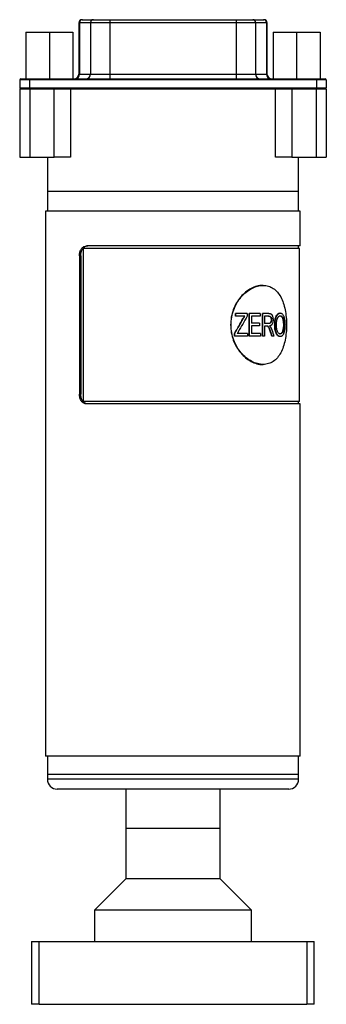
# Model space of a CAD drawing. Header units: inches. Extents: x 3.16 to 12.52, y 1.38 to 9.55.
# Tile 1 of 7: x 3.16 to 3.77, y 3.7 to 5.66. Entities that reach past the tile are written whole.
import ezdxf

# ---------------------------------------------------------------- set-up
doc = ezdxf.new("R2010")
doc.units = ezdxf.units.IN
doc.header["$MEASUREMENT"] = 0

msp = doc.modelspace()

# ---------------------------------------------------------------- linework, layer by layer
at = {"color": 7, "linetype": 'Continuous', "lineweight": 25}
for p, q in [((3.2768, 5.659), (3.2768, 5.5567)), ((3.2778, 5.659), (3.2768, 5.659)), ((3.2778, 5.659), (3.2778, 5.5567)), ((3.2996, 5.659), (3.2778, 5.659)), ((3.2827, 5.665), (3.2835, 5.665)), ((3.2835, 5.665), (3.3054, 5.665)), ((3.3381, 5.659), (3.2996, 5.659)), ((3.2996, 5.659), (3.2996, 5.5567)), ((3.3054, 5.665), (3.3381, 5.665)), ((3.3381, 5.665), (3.3381, 5.659)), ((3.3381, 5.665), (3.5899, 5.665)), ((3.3381, 5.659), (3.3381, 5.5567)), ((3.5899, 5.659), (3.3381, 5.659)), ((3.5899, 5.665), (3.5899, 5.659)), ((3.5899, 5.665), (3.6225, 5.665)), ((3.5899, 5.659), (3.5899, 5.5567)), ((3.6283, 5.659), (3.5899, 5.659)), ((3.6225, 5.665), (3.6444, 5.665)), ((3.6283, 5.659), (3.6283, 5.5567)), ((3.6502, 5.659), (3.6283, 5.659)), ((3.6444, 5.665), (3.6452, 5.665)), ((3.6502, 5.659), (3.6502, 5.5567)), ((3.6511, 5.659), (3.6502, 5.659)), ((3.6511, 5.5567), (3.6511, 5.659)), ((3.1711, 5.6403), (3.1711, 5.5468)), ((3.1711, 5.6403), (3.2179, 5.6403)), ((3.2179, 5.6403), (3.2179, 5.5468)), ((3.2179, 5.6403), (3.2646, 5.6403)), ((3.2646, 5.6403), (3.2646, 5.5468)), ((3.6631, 5.6403), (3.6631, 5.5468)), ((3.6631, 5.6403), (3.7099, 5.6403)), ((3.7099, 5.6403), (3.7099, 5.5468)), ((3.7099, 5.6403), (3.7566, 5.6403)), ((3.7566, 5.6403), (3.7566, 5.5468)), ((3.2768, 5.5567), (3.2778, 5.5567)), ((3.2778, 5.5567), (3.2996, 5.5567)), ((3.2996, 5.5567), (3.3381, 5.5567)), ((3.3381, 5.5567), (3.3381, 5.5468)), ((3.3381, 5.5567), (3.5899, 5.5567)), ((3.5899, 5.5567), (3.5899, 5.5468)), ((3.5899, 5.5567), (3.6283, 5.5567)), ((3.6283, 5.5567), (3.6502, 5.5567)), ((3.6502, 5.5567), (3.6511, 5.5567)), ((3.1785, 5.5449), (3.1588, 5.5449)), ((3.1588, 5.5449), (3.1588, 5.5291)), ((3.1608, 5.5468), (3.1785, 5.5468)), ((3.1785, 5.5468), (3.1785, 5.5449)), ((3.1785, 5.5468), (3.7494, 5.5468)), ((3.1785, 5.5449), (3.1785, 5.5291)), ((3.7494, 5.5449), (3.1785, 5.5449)), ((3.7494, 5.5468), (3.7494, 5.5449)), ((3.7494, 5.5468), (3.7671, 5.5468)), ((3.7494, 5.5449), (3.7494, 5.5291)), ((3.7691, 5.5449), (3.7494, 5.5449)), ((3.7691, 5.5449), (3.7691, 5.5291)), ((3.1588, 5.5291), (3.1785, 5.5291)), ((3.1589, 5.5272), (3.1589, 5.3913)), ((3.1589, 5.5272), (3.1789, 5.5272)), ((3.1785, 5.5291), (3.1785, 5.5272)), ((3.1785, 5.5291), (3.7494, 5.5291)), ((3.1789, 5.5272), (3.1789, 5.3913)), ((3.1789, 5.5272), (3.2275, 5.5272)), ((3.2275, 5.3913), (3.2275, 5.5272)), ((3.2275, 5.5272), (3.2596, 5.5272)), ((3.2596, 5.5272), (3.2596, 5.3913)), ((3.2596, 5.5272), (3.6681, 5.5272)), ((3.3379, 5.5273), (3.59, 5.5273)), ((3.3379, 5.5272), (3.3379, 5.5273)), ((3.59, 5.5272), (3.59, 5.5273)), ((3.6681, 5.3913), (3.6681, 5.5272)), ((3.6681, 5.5272), (3.7003, 5.5272)), ((3.7003, 5.5272), (3.7003, 5.3913)), ((3.7003, 5.5272), (3.7489, 5.5272)), ((3.7489, 5.5272), (3.7489, 5.3913)), ((3.7489, 5.5272), (3.7689, 5.5272)), ((3.7494, 5.5291), (3.7494, 5.5272)), ((3.7494, 5.5291), (3.7691, 5.5291)), ((3.7689, 5.5272), (3.7689, 5.3913)), ((3.1589, 5.3913), (3.1789, 5.3913)), ((3.1789, 5.3913), (3.2275, 5.3913)), ((3.2139, 5.3913), (3.2139, 5.3224)), ((3.2596, 5.3913), (3.2275, 5.3913)), ((3.7003, 5.3913), (3.6681, 5.3913)), ((3.7003, 5.3913), (3.7489, 5.3913)), ((3.7139, 5.3224), (3.7139, 5.3913)), ((3.7489, 5.3913), (3.7689, 5.3913)), ((3.2139, 5.3224), (3.2139, 5.2831)), ((3.7139, 5.3224), (3.2139, 5.3224)), ((3.7139, 5.2831), (3.7139, 5.3224)), ((3.2104, 5.2831), (3.2104, 4.1974)), ((3.7174, 5.2831), (3.2104, 5.2831)), ((3.7174, 5.2142), (3.7174, 5.2831)), ((3.285, 5.2092), (3.285, 4.9041)), ((3.7159, 5.2092), (3.285, 5.2092)), ((3.7174, 5.2142), (3.2919, 5.2142)), ((3.7139, 5.2092), (3.7139, 5.2142)), ((3.7159, 4.9041), (3.7159, 5.2092)), ((3.2778, 5.1945), (3.2778, 4.9189)), ((3.2803, 5.1945), (3.2778, 5.1945)), ((3.2803, 5.1945), (3.2803, 4.9189)), ((3.6435, 5.1354), (3.6421, 5.1354)), ((3.5886, 5.0743), (3.5886, 5.0796)), ((3.589, 5.0796), (3.5886, 5.0796)), ((3.589, 5.0743), (3.5886, 5.0743)), ((3.589, 5.0743), (3.589, 5.0796)), ((3.6116, 5.0796), (3.589, 5.0796)), ((3.607, 5.0743), (3.589, 5.0743)), ((3.6037, 5.0689), (3.6031, 5.0689)), ((3.6116, 5.0796), (3.6116, 5.0743)), ((3.6158, 5.0341), (3.6158, 5.0796)), ((3.6164, 5.0796), (3.6158, 5.0796)), ((3.6164, 5.0341), (3.6164, 5.0796)), ((3.6373, 5.0796), (3.6164, 5.0796)), ((3.6373, 5.0743), (3.6201, 5.0743)), ((3.6201, 5.0743), (3.6201, 5.0601)), ((3.6373, 5.0796), (3.6373, 5.0743)), ((3.6422, 5.0341), (3.6422, 5.0796)), ((3.6429, 5.0796), (3.6422, 5.0796)), ((3.6429, 5.0341), (3.6429, 5.0796)), ((3.6544, 5.0796), (3.6429, 5.0796)), ((3.6547, 5.0743), (3.6462, 5.0743)), ((3.6462, 5.0743), (3.6462, 5.0595)), ((3.6594, 5.0671), (3.6601, 5.0671)), ((3.6775, 5.0802), (3.6767, 5.0802)), ((3.6767, 5.0749), (3.6776, 5.0749)), ((3.6827, 5.0673), (3.6835, 5.0673)), ((3.6364, 5.0601), (3.6201, 5.0601)), ((3.6364, 5.0548), (3.6201, 5.0548)), ((3.6201, 5.0548), (3.6201, 5.0394)), ((3.6364, 5.0601), (3.6364, 5.0548)), ((3.6538, 5.0595), (3.6462, 5.0595)), ((3.6504, 5.0542), (3.6462, 5.0542)), ((3.6462, 5.0542), (3.6462, 5.0341)), ((3.6582, 5.0439), (3.6575, 5.0439)), ((3.6671, 5.0563), (3.6663, 5.0563)), ((3.6837, 5.057), (3.6845, 5.057)), ((3.5865, 5.0341), (3.5865, 5.0397)), ((3.587, 5.0397), (3.5865, 5.0397)), ((3.587, 5.0341), (3.5865, 5.0341)), ((3.587, 5.0341), (3.587, 5.0397)), ((3.612, 5.0341), (3.587, 5.0341)), ((3.612, 5.0394), (3.5917, 5.0394)), ((3.612, 5.0394), (3.612, 5.0341)), ((3.6164, 5.0341), (3.6158, 5.0341)), ((3.6378, 5.0341), (3.6164, 5.0341)), ((3.6378, 5.0394), (3.6201, 5.0394)), ((3.6378, 5.0394), (3.6378, 5.0341)), ((3.6429, 5.0341), (3.6422, 5.0341)), ((3.6462, 5.0341), (3.6429, 5.0341)), ((3.6616, 5.0341), (3.6608, 5.0341)), ((3.665, 5.0341), (3.6616, 5.0341)), ((3.6699, 5.0407), (3.6691, 5.0407)), ((3.6767, 5.0389), (3.6775, 5.0389)), ((3.6775, 5.0335), (3.6767, 5.0335)), ((3.6421, 4.9779), (3.6435, 4.9779)), ((3.2803, 4.9189), (3.2778, 4.9189)), ((3.7159, 4.9041), (3.285, 4.9041)), ((3.7174, 4.8992), (3.2919, 4.8992)), ((3.7139, 4.8992), (3.7139, 4.9041)), ((3.7174, 4.1974), (3.7174, 4.8992)), ((3.7174, 4.1974), (3.2104, 4.1974)), ((3.2139, 4.1974), (3.2139, 4.161)), ((3.7139, 4.161), (3.7139, 4.1974)), ((3.2139, 4.161), (3.2139, 4.1512)), ((3.7139, 4.161), (3.2139, 4.161)), ((3.7139, 4.1512), (3.7139, 4.161)), ((3.7139, 4.1512), (3.2139, 4.1512)), ((3.6942, 4.1315), (3.2336, 4.1315)), ((3.3701, 4.1315), (3.3701, 4.0528)), ((3.5576, 4.0528), (3.5576, 4.1315)), ((3.3701, 4.0528), (3.3701, 3.9528)), ((3.5576, 4.0528), (3.3701, 4.0528)), ((3.5576, 3.9528), (3.5576, 4.0528)), ((3.3701, 3.9528), (3.3076, 3.8903)), ((3.5576, 3.9528), (3.3701, 3.9528)), ((3.6201, 3.8903), (3.5576, 3.9528)), ((3.3076, 3.8903), (3.3076, 3.8278)), ((3.6201, 3.8903), (3.3076, 3.8903)), ((3.6201, 3.8278), (3.6201, 3.8903)), ((3.1826, 3.8278), (3.1826, 3.7028)), ((3.1826, 3.8278), (3.1976, 3.8278)), ((3.1976, 3.7028), (3.1976, 3.8278)), ((3.1976, 3.8278), (3.7301, 3.8278)), ((3.7301, 3.8278), (3.7451, 3.8278)), ((3.7301, 3.8278), (3.7301, 3.7028)), ((3.7451, 3.7028), (3.7451, 3.8278)), ((3.1976, 3.7028), (3.1826, 3.7028)), ((3.1976, 3.7028), (3.7301, 3.7028)), ((3.7451, 3.7028), (3.7301, 3.7028))]:
    msp.add_line(p, q, dxfattribs=at)
for centre, radius, start, end in [((3.2827, 5.659), 0.00591, 90, 180), ((3.2836, 5.6591), 0.00584, 90.6987, 180.6821), ((3.3055, 5.6591), 0.00584, 90.6987, 180.6821), ((3.6225, 5.6591), 0.00584, 359.3179, 89.3013), ((3.6443, 5.6591), 0.00584, 359.3179, 89.3013), ((3.6452, 5.659), 0.00591, 0, 90), ((3.267, 5.5567), 0.00984, 270, 0), ((3.268, 5.5566), 0.00973, 270.6987, 0.6821), ((3.2899, 5.5566), 0.00973, 270.6987, 0.6821), ((3.638, 5.5566), 0.00973, 179.3179, 269.3013), ((3.6599, 5.5566), 0.00973, 179.3179, 269.3013), ((3.6609, 5.5567), 0.00984, 180, 270), ((3.1608, 5.5449), 0.00197, 90, 180), ((3.7671, 5.5449), 0.00197, 0, 90), ((3.1608, 5.5291), 0.00197, 180, 270), ((3.7671, 5.5291), 0.00197, 270, 0), ((3.2336, 4.1512), 0.0197, 180, 270), ((3.6942, 4.1512), 0.0197, 270, 0)]:
    msp.add_arc(centre, radius, start, end, dxfattribs=at)
for points, knots in [([(3.2778, 5.1945), (3.2778, 5.1971), (3.2781, 5.1996), (3.2795, 5.2044), (3.2805, 5.2066), (3.2831, 5.2102), (3.2846, 5.2117), (3.2881, 5.2137), (3.2899, 5.2142), (3.2919, 5.2142)], [0, 0, 0, 0, 0.25, 0.25, 0.5, 0.5, 0.75, 0.75, 1, 1, 1, 1]), ([(3.2803, 5.1945), (3.2803, 5.1951), (3.2804, 5.1964), (3.2806, 5.1983), (3.2809, 5.2002), (3.2815, 5.2026), (3.2825, 5.2055), (3.2842, 5.2085), (3.2863, 5.211), (3.2887, 5.2128), (3.2914, 5.2139), (3.2933, 5.2141), (3.2942, 5.2142)], [0, 0, 0, 0, 0.062884, 0.125117, 0.187306, 0.250061, 0.374921, 0.499738, 0.624603, 0.749417, 0.874253, 1, 1, 1, 1]), ([(3.6421, 5.1354), (3.6421, 5.1354), (3.6386, 5.1359), (3.6308, 5.1342), (3.6195, 5.13), (3.6084, 5.1226), (3.5984, 5.1127), (3.59, 5.1007), (3.5836, 5.087), (3.5796, 5.0721), (3.5782, 5.0567), (3.5796, 5.0412), (3.5836, 5.0264), (3.59, 5.0127), (3.5984, 5.0006), (3.6084, 4.9908), (3.6195, 4.9834), (3.6308, 4.9792), (3.6386, 4.9774), (3.6421, 4.9779), (3.6421, 4.9779)], [0, 0, 0, 0, 0.000019, 0.062521, 0.125022, 0.187521, 0.250018, 0.312515, 0.375011, 0.437488, 0.500001, 0.562495, 0.624991, 0.687487, 0.749984, 0.812482, 0.87498, 0.937481, 0.999983, 1, 1, 1, 1]), ([(3.69, 5.0567), (3.69, 5.0618), (3.6895, 5.0721), (3.6874, 5.087), (3.6838, 5.1007), (3.6787, 5.1127), (3.672, 5.1226), (3.6638, 5.1299), (3.6542, 5.1344), (3.6436, 5.1359), (3.6322, 5.1344), (3.6207, 5.1299), (3.6096, 5.1226), (3.5995, 5.1127), (3.591, 5.1007), (3.5845, 5.087), (3.5805, 5.0721), (3.5791, 5.0567), (3.5805, 5.0412), (3.5845, 5.0264), (3.591, 5.0127), (3.5995, 5.0006), (3.6096, 4.9908), (3.6207, 4.9835), (3.6322, 4.979), (3.6436, 4.9774), (3.6542, 4.979), (3.6638, 4.9835), (3.672, 4.9908), (3.6787, 5.0006), (3.6838, 5.0127), (3.6874, 5.0264), (3.6895, 5.0412), (3.69, 5.0515), (3.69, 5.0567)], [0, 0, 0, 0, 0.031123, 0.062281, 0.093458, 0.124685, 0.155959, 0.187278, 0.218631, 0.250001, 0.281373, 0.312726, 0.344044, 0.375318, 0.406544, 0.437726, 0.468874, 0.500004, 0.531133, 0.562281, 0.593463, 0.624689, 0.655963, 0.687281, 0.718634, 0.750006, 0.781377, 0.812729, 0.844047, 0.875322, 0.906549, 0.937726, 0.968887, 1, 1, 1, 1]), ([(3.6031, 5.0689), (3.6037, 5.0698), (3.6047, 5.0717), (3.6059, 5.0734), (3.6064, 5.0743)], [0, 0, 0, 0, 0.50238, 1, 1, 1, 1]), ([(3.6037, 5.0689), (3.6042, 5.0699), (3.6048, 5.0708), (3.6056, 5.0721), (3.6058, 5.0725), (3.6063, 5.0734), (3.6066, 5.0738), (3.607, 5.0743)], [0, 0, 0, 0, 0.5, 0.5, 0.75, 0.75, 1, 1, 1, 1]), ([(3.6594, 5.0671), (3.6594, 5.0667), (3.6593, 5.066), (3.6592, 5.0647), (3.6588, 5.0629), (3.6575, 5.0607), (3.6558, 5.0598), (3.6543, 5.0596), (3.6535, 5.0596), (3.6531, 5.0595)], [0, 0, 0, 0, 0.078693, 0.143671, 0.285417, 0.499998, 0.748934, 0.874441, 1, 1, 1, 1]), ([(3.6601, 5.0671), (3.6601, 5.0667), (3.6601, 5.0664), (3.6601, 5.066), (3.6601, 5.0658), (3.6601, 5.0657), (3.6601, 5.0656), (3.66, 5.0655), (3.66, 5.0654), (3.6599, 5.0648), (3.6598, 5.0642), (3.6595, 5.0632), (3.6593, 5.0627), (3.6588, 5.0618), (3.6586, 5.0614), (3.6582, 5.0609), (3.6581, 5.0609), (3.658, 5.0607), (3.6579, 5.0607), (3.6577, 5.0605), (3.6575, 5.0604), (3.657, 5.0601), (3.6566, 5.0599), (3.6561, 5.0598), (3.6561, 5.0598), (3.656, 5.0597), (3.6559, 5.0597), (3.6558, 5.0597), (3.6557, 5.0597), (3.6554, 5.0596), (3.6552, 5.0596), (3.655, 5.0596), (3.655, 5.0596), (3.6549, 5.0596), (3.6549, 5.0596), (3.6549, 5.0596), (3.6548, 5.0596), (3.6547, 5.0596), (3.6546, 5.0596), (3.6543, 5.0596), (3.6541, 5.0595), (3.6538, 5.0595)], [0, 0, 0, 0, 0.0625, 0.0625, 0.09375, 0.09375, 0.109375, 0.109375, 0.125, 0.125, 0.25, 0.25, 0.375, 0.375, 0.5, 0.5, 0.53125, 0.53125, 0.5625, 0.5625, 0.625, 0.625, 0.75, 0.75, 0.765625, 0.765625, 0.78125, 0.78125, 0.8125, 0.8125, 0.875, 0.875, 0.882812, 0.882812, 0.890625, 0.890625, 0.90625, 0.90625, 0.9375, 0.9375, 1, 1, 1, 1]), ([(3.6539, 5.0743), (3.6543, 5.0743), (3.655, 5.0743), (3.656, 5.074), (3.657, 5.0735), (3.6581, 5.0724), (3.659, 5.0707), (3.6593, 5.0686), (3.6594, 5.0676), (3.6594, 5.0671)], [0, 0, 0, 0, 0.125393, 0.250765, 0.379187, 0.501229, 0.749453, 0.874662, 1, 1, 1, 1]), ([(3.6544, 5.0796), (3.6552, 5.0796), (3.6558, 5.0796), (3.6567, 5.0795), (3.6569, 5.0794), (3.6573, 5.0793), (3.6574, 5.0793), (3.6576, 5.0793), (3.6577, 5.0792), (3.6578, 5.0792), (3.6578, 5.0792), (3.6578, 5.0792), (3.6579, 5.0792), (3.6582, 5.0791), (3.6585, 5.0789), (3.6589, 5.0787), (3.6591, 5.0787), (3.6592, 5.0785), (3.6593, 5.0785), (3.6594, 5.0784), (3.6595, 5.0784), (3.6598, 5.0781), (3.66, 5.0779), (3.6603, 5.0775), (3.6605, 5.0774), (3.6607, 5.0771), (3.6608, 5.0769), (3.6611, 5.0765), (3.6612, 5.0762), (3.6615, 5.0756), (3.6616, 5.0755), (3.6617, 5.0751), (3.6618, 5.0749), (3.6622, 5.0739), (3.6624, 5.0731), (3.6627, 5.0719), (3.6628, 5.0715), (3.6629, 5.0708), (3.6629, 5.0706), (3.6629, 5.0703), (3.663, 5.0702), (3.663, 5.07), (3.663, 5.0699), (3.663, 5.0698), (3.663, 5.0698), (3.6631, 5.0691), (3.6631, 5.0682), (3.6631, 5.0671)], [0, 0, 0, 0, 0.125, 0.125, 0.1875, 0.1875, 0.21875, 0.21875, 0.234375, 0.234375, 0.242188, 0.242188, 0.25, 0.25, 0.3125, 0.3125, 0.34375, 0.34375, 0.359375, 0.359375, 0.375, 0.375, 0.4375, 0.4375, 0.46875, 0.46875, 0.5, 0.5, 0.5625, 0.5625, 0.59375, 0.59375, 0.625, 0.625, 0.75, 0.75, 0.8125, 0.8125, 0.84375, 0.84375, 0.859375, 0.859375, 0.867188, 0.867188, 0.875, 0.875, 1, 1, 1, 1]), ([(3.6547, 5.0743), (3.6551, 5.0743), (3.6555, 5.0743), (3.6557, 5.0742), (3.6558, 5.0742), (3.6559, 5.0742), (3.6559, 5.0742), (3.656, 5.0742), (3.6561, 5.0742), (3.6564, 5.0741), (3.6565, 5.074), (3.6571, 5.0738), (3.6574, 5.0737), (3.658, 5.0732), (3.6583, 5.073), (3.6587, 5.0725), (3.6588, 5.0723), (3.6591, 5.0719), (3.6592, 5.0717), (3.6595, 5.0711), (3.6596, 5.0706), (3.6598, 5.0699), (3.6599, 5.0697), (3.66, 5.0692), (3.66, 5.0689), (3.6601, 5.0686), (3.6601, 5.0685), (3.6601, 5.0684), (3.6601, 5.0684), (3.6601, 5.0682), (3.6601, 5.0681), (3.6601, 5.0677), (3.6601, 5.0674), (3.6601, 5.0671)], [0, 0, 0, 0, 0.125, 0.125, 0.140625, 0.140625, 0.15625, 0.15625, 0.1875, 0.1875, 0.25, 0.25, 0.375, 0.375, 0.5, 0.5, 0.5625, 0.5625, 0.625, 0.625, 0.75, 0.75, 0.8125, 0.8125, 0.875, 0.875, 0.890625, 0.890625, 0.90625, 0.90625, 0.9375, 0.9375, 1, 1, 1, 1]), ([(3.6631, 5.0671), (3.6631, 5.0666), (3.6631, 5.0662), (3.6631, 5.0656), (3.6631, 5.0654), (3.6631, 5.0652), (3.6631, 5.0651), (3.663, 5.065), (3.663, 5.065), (3.663, 5.0649), (3.663, 5.0649), (3.663, 5.0644), (3.663, 5.0641), (3.6629, 5.0635), (3.6629, 5.0633), (3.6628, 5.063), (3.6628, 5.0628), (3.6626, 5.0618), (3.6624, 5.0611), (3.662, 5.0598), (3.6617, 5.0592), (3.6611, 5.0581), (3.6608, 5.0575), (3.6602, 5.0569), (3.66, 5.0566), (3.6597, 5.0563), (3.6596, 5.0562), (3.6593, 5.056), (3.6592, 5.0559), (3.6589, 5.0557), (3.6587, 5.0555), (3.6582, 5.0553), (3.658, 5.0551), (3.6576, 5.055), (3.6575, 5.0549), (3.6573, 5.0548), (3.6573, 5.0548), (3.6571, 5.0548), (3.6571, 5.0548), (3.6569, 5.0547), (3.6566, 5.0546), (3.6563, 5.0545)], [0, 0, 0, 0, 0.0625, 0.0625, 0.09375, 0.09375, 0.109375, 0.109375, 0.117188, 0.117188, 0.125, 0.125, 0.1875, 0.1875, 0.21875, 0.21875, 0.25, 0.25, 0.375, 0.375, 0.5, 0.5, 0.625, 0.625, 0.6875, 0.6875, 0.71875, 0.71875, 0.75, 0.75, 0.8125, 0.8125, 0.875, 0.875, 0.90625, 0.90625, 0.921875, 0.921875, 0.9375, 0.9375, 1, 1, 1, 1]), ([(3.6663, 5.0563), (3.6664, 5.0577), (3.6664, 5.0605), (3.6668, 5.0647), (3.6675, 5.0688), (3.6687, 5.0727), (3.6705, 5.0762), (3.6726, 5.0787), (3.6744, 5.0798), (3.6757, 5.0802), (3.6764, 5.0802), (3.6767, 5.0802)], [0, 0, 0, 0, 0.125174, 0.250305, 0.380411, 0.500375, 0.643288, 0.785671, 0.892798, 0.946292, 1, 1, 1, 1]), ([(3.6671, 5.0563), (3.6671, 5.0572), (3.6671, 5.058), (3.6672, 5.059), (3.6672, 5.0594), (3.6672, 5.0598), (3.6672, 5.0599), (3.6672, 5.0602), (3.6672, 5.0602), (3.6672, 5.0603), (3.6672, 5.0604), (3.6672, 5.0604), (3.6672, 5.0604), (3.6673, 5.0612), (3.6673, 5.0619), (3.6674, 5.0629), (3.6675, 5.0633), (3.6675, 5.0638), (3.6675, 5.064), (3.6676, 5.0643), (3.6676, 5.0644), (3.6678, 5.0661), (3.6681, 5.0675), (3.6685, 5.0695), (3.6687, 5.0701), (3.669, 5.071), (3.6691, 5.0713), (3.6692, 5.0717), (3.6693, 5.0718), (3.6694, 5.0721), (3.6694, 5.0722), (3.67, 5.0736), (3.6705, 5.0747), (3.6714, 5.0761), (3.6717, 5.0766), (3.6724, 5.0774), (3.6727, 5.0778), (3.6737, 5.0788), (3.6744, 5.0794), (3.6756, 5.0799), (3.676, 5.08), (3.6764, 5.0801), (3.6765, 5.0801), (3.6766, 5.0801), (3.6766, 5.0801), (3.6767, 5.0802), (3.6768, 5.0802), (3.6771, 5.0802), (3.6773, 5.0802), (3.6775, 5.0802)], [0, 0, 0, 0, 0.0625, 0.0625, 0.09375, 0.09375, 0.109375, 0.109375, 0.117188, 0.117188, 0.121094, 0.121094, 0.125, 0.125, 0.1875, 0.1875, 0.21875, 0.21875, 0.234375, 0.234375, 0.25, 0.25, 0.375, 0.375, 0.4375, 0.4375, 0.46875, 0.46875, 0.484375, 0.484375, 0.5, 0.5, 0.625, 0.625, 0.6875, 0.6875, 0.75, 0.75, 0.875, 0.875, 0.9375, 0.9375, 0.945312, 0.945312, 0.953125, 0.953125, 0.96875, 0.96875, 1, 1, 1, 1]), ([(3.67, 5.0562), (3.67, 5.0576), (3.67, 5.0587), (3.67, 5.0595), (3.67, 5.0595), (3.67, 5.0596), (3.67, 5.0596), (3.67, 5.0597), (3.67, 5.0598), (3.6701, 5.06), (3.6701, 5.0602), (3.6701, 5.0606), (3.6701, 5.0609), (3.6702, 5.0617), (3.6702, 5.0622), (3.6703, 5.0627), (3.6703, 5.0628), (3.6703, 5.0629), (3.6703, 5.063), (3.6703, 5.0632), (3.6703, 5.0634), (3.6704, 5.0638), (3.6704, 5.0641), (3.6706, 5.0649), (3.6707, 5.0654), (3.671, 5.0669), (3.6712, 5.0679), (3.6717, 5.0692), (3.6718, 5.0696), (3.6722, 5.0705), (3.6724, 5.0709), (3.6731, 5.0721), (3.6736, 5.0728), (3.6742, 5.0734), (3.6744, 5.0736), (3.6746, 5.0738), (3.6748, 5.0739), (3.6752, 5.0742), (3.6755, 5.0744), (3.6761, 5.0747), (3.6764, 5.0747), (3.6767, 5.0748), (3.6767, 5.0748), (3.6768, 5.0748), (3.6768, 5.0748), (3.6769, 5.0748), (3.677, 5.0749), (3.6772, 5.0749), (3.6774, 5.0749), (3.6776, 5.0749)], [0, 0, 0, 0, 0.125, 0.125, 0.128906, 0.128906, 0.132812, 0.132812, 0.140625, 0.140625, 0.15625, 0.15625, 0.1875, 0.1875, 0.25, 0.25, 0.257812, 0.257812, 0.265625, 0.265625, 0.28125, 0.28125, 0.3125, 0.3125, 0.375, 0.375, 0.5, 0.5, 0.5625, 0.5625, 0.625, 0.625, 0.75, 0.75, 0.78125, 0.78125, 0.8125, 0.8125, 0.875, 0.875, 0.9375, 0.9375, 0.945312, 0.945312, 0.953125, 0.953125, 0.96875, 0.96875, 1, 1, 1, 1]), ([(3.6767, 5.0749), (3.6771, 5.0749), (3.6777, 5.0748), (3.679, 5.0743), (3.6804, 5.0729), (3.6816, 5.0708), (3.6823, 5.0689), (3.6825, 5.0678), (3.6827, 5.0673)], [0, 0, 0, 0, 0.125218, 0.250334, 0.499961, 0.749627, 0.874772, 1, 1, 1, 1]), ([(3.6775, 5.0802), (3.6778, 5.0802), (3.678, 5.0802), (3.6783, 5.0802), (3.6784, 5.0802), (3.6785, 5.0801), (3.6785, 5.0801), (3.6786, 5.0801), (3.6786, 5.0801), (3.6786, 5.0801), (3.6786, 5.0801), (3.6789, 5.0801), (3.6791, 5.08), (3.6793, 5.0799), (3.6794, 5.0799), (3.6796, 5.0798), (3.6797, 5.0798), (3.6805, 5.0794), (3.6811, 5.0789), (3.6824, 5.0775), (3.683, 5.0767), (3.6837, 5.0753), (3.684, 5.0748), (3.6843, 5.074), (3.6844, 5.0737), (3.6846, 5.0733), (3.6846, 5.0732), (3.6847, 5.0729), (3.6848, 5.0727), (3.6852, 5.0715), (3.6855, 5.0703), (3.6859, 5.0684), (3.686, 5.0677), (3.6862, 5.0667), (3.6862, 5.0664), (3.6863, 5.0659), (3.6863, 5.0657), (3.6864, 5.0654), (3.6864, 5.0652), (3.6865, 5.0644), (3.6866, 5.0637), (3.6866, 5.0627), (3.6867, 5.0624), (3.6867, 5.0619), (3.6867, 5.0617), (3.6867, 5.0613), (3.6867, 5.0611), (3.6868, 5.0606), (3.6868, 5.0603), (3.6868, 5.0598), (3.6868, 5.0596), (3.6868, 5.0593), (3.6868, 5.0592), (3.6868, 5.0591), (3.6868, 5.0591), (3.6868, 5.059), (3.6868, 5.0589), (3.6868, 5.0584), (3.6868, 5.0577), (3.6869, 5.0568)], [0, 0, 0, 0, 0.03125, 0.03125, 0.046875, 0.046875, 0.054688, 0.054688, 0.058594, 0.058594, 0.0625, 0.0625, 0.09375, 0.09375, 0.109375, 0.109375, 0.125, 0.125, 0.25, 0.25, 0.375, 0.375, 0.4375, 0.4375, 0.46875, 0.46875, 0.484375, 0.484375, 0.5, 0.5, 0.625, 0.625, 0.6875, 0.6875, 0.71875, 0.71875, 0.734375, 0.734375, 0.75, 0.75, 0.8125, 0.8125, 0.84375, 0.84375, 0.859375, 0.859375, 0.875, 0.875, 0.90625, 0.90625, 0.921875, 0.921875, 0.929688, 0.929688, 0.933594, 0.933594, 0.9375, 0.9375, 1, 1, 1, 1]), ([(3.6776, 5.0749), (3.678, 5.0749), (3.6783, 5.0748), (3.6786, 5.0748), (3.6786, 5.0748), (3.6786, 5.0747), (3.6786, 5.0747), (3.6787, 5.0747), (3.6787, 5.0747), (3.6789, 5.0747), (3.6789, 5.0746), (3.6792, 5.0745), (3.6793, 5.0745), (3.6796, 5.0743), (3.6798, 5.0742), (3.6801, 5.074), (3.6802, 5.0738), (3.6806, 5.0734), (3.6809, 5.0731), (3.6813, 5.0726), (3.6814, 5.0724), (3.6817, 5.072), (3.6818, 5.0718), (3.6822, 5.0712), (3.6824, 5.0708), (3.6827, 5.0701), (3.6828, 5.0698), (3.6829, 5.0693), (3.683, 5.0691), (3.6831, 5.0688), (3.6831, 5.0688), (3.6831, 5.0687), (3.6832, 5.0686), (3.6832, 5.0685), (3.6832, 5.0683), (3.6833, 5.0679), (3.6834, 5.0676), (3.6835, 5.0673)], [0, 0, 0, 0, 0.125, 0.125, 0.132812, 0.132812, 0.140625, 0.140625, 0.15625, 0.15625, 0.1875, 0.1875, 0.25, 0.25, 0.3125, 0.3125, 0.375, 0.375, 0.5, 0.5, 0.5625, 0.5625, 0.625, 0.625, 0.75, 0.75, 0.8125, 0.8125, 0.875, 0.875, 0.890625, 0.890625, 0.90625, 0.90625, 0.9375, 0.9375, 1, 1, 1, 1]), ([(3.6827, 5.0673), (3.6828, 5.0664), (3.6832, 5.0648), (3.6835, 5.0622), (3.6836, 5.0596), (3.6837, 5.0579), (3.6837, 5.057)], [0, 0, 0, 0, 0.249964, 0.499969, 0.749982, 1, 1, 1, 1]), ([(3.6835, 5.0673), (3.6837, 5.0662), (3.6839, 5.0654), (3.684, 5.0647), (3.684, 5.0647), (3.684, 5.0646), (3.684, 5.0645), (3.684, 5.0643), (3.6841, 5.0642), (3.6841, 5.0639), (3.6841, 5.0637), (3.6842, 5.063), (3.6842, 5.0626), (3.6844, 5.0614), (3.6844, 5.0605), (3.6845, 5.0595), (3.6845, 5.0595), (3.6845, 5.0594), (3.6845, 5.0594), (3.6845, 5.0592), (3.6845, 5.0592), (3.6845, 5.0589), (3.6845, 5.0587), (3.6845, 5.058), (3.6845, 5.0575), (3.6845, 5.057)], [0, 0, 0, 0, 0.25, 0.25, 0.265625, 0.265625, 0.28125, 0.28125, 0.3125, 0.3125, 0.375, 0.375, 0.5, 0.5, 0.75, 0.75, 0.765625, 0.765625, 0.78125, 0.78125, 0.8125, 0.8125, 0.875, 0.875, 1, 1, 1, 1]), ([(3.6575, 5.0439), (3.6569, 5.0454), (3.6561, 5.0478), (3.6548, 5.0508), (3.6537, 5.0526), (3.6525, 5.0537), (3.6511, 5.0542), (3.6502, 5.0542), (3.6497, 5.0542)], [0, 0, 0, 0, 0.308733, 0.50037, 0.637632, 0.750112, 0.874927, 1, 1, 1, 1]), ([(3.6582, 5.0439), (3.6576, 5.0457), (3.657, 5.0472), (3.6563, 5.049), (3.6561, 5.0495), (3.6558, 5.0501), (3.6557, 5.0503), (3.6556, 5.0506), (3.6555, 5.0507), (3.6555, 5.0508), (3.6554, 5.0509), (3.6554, 5.0509), (3.6554, 5.0509), (3.6554, 5.051), (3.6554, 5.051), (3.6554, 5.051), (3.6554, 5.051), (3.655, 5.0517), (3.6546, 5.0522), (3.6541, 5.0528), (3.6539, 5.053), (3.6536, 5.0534), (3.6534, 5.0535), (3.653, 5.0537), (3.6528, 5.0538), (3.6525, 5.0539), (3.6524, 5.054), (3.6522, 5.054), (3.6521, 5.0541), (3.652, 5.0541), (3.652, 5.0541), (3.6519, 5.0541), (3.6519, 5.0541), (3.6515, 5.0542), (3.651, 5.0542), (3.6504, 5.0542)], [0, 0, 0, 0, 0.25, 0.25, 0.375, 0.375, 0.4375, 0.4375, 0.46875, 0.46875, 0.484375, 0.484375, 0.492188, 0.492188, 0.496094, 0.496094, 0.5, 0.5, 0.625, 0.625, 0.6875, 0.6875, 0.75, 0.75, 0.8125, 0.8125, 0.84375, 0.84375, 0.859375, 0.859375, 0.867188, 0.867188, 0.875, 0.875, 1, 1, 1, 1]), ([(3.6563, 5.0545), (3.6565, 5.0543), (3.6567, 5.0542), (3.657, 5.0539), (3.657, 5.0538), (3.6572, 5.0537), (3.6572, 5.0537), (3.6572, 5.0537), (3.6573, 5.0536), (3.6573, 5.0536), (3.6573, 5.0536), (3.6574, 5.0535), (3.6575, 5.0534), (3.6576, 5.0532), (3.6577, 5.0532), (3.6577, 5.0531), (3.6578, 5.0531), (3.6579, 5.0529), (3.658, 5.0527), (3.6582, 5.0524)], [0, 0, 0, 0, 0.25, 0.25, 0.375, 0.375, 0.4375, 0.4375, 0.46875, 0.46875, 0.5, 0.5, 0.625, 0.625, 0.6875, 0.6875, 0.75, 0.75, 1, 1, 1, 1]), ([(3.6582, 5.0524), (3.6584, 5.0521), (3.6585, 5.0518), (3.6587, 5.0515), (3.6588, 5.0514), (3.6588, 5.0512), (3.6589, 5.0512), (3.6589, 5.0511), (3.6589, 5.0511), (3.6592, 5.0506), (3.6594, 5.0501), (3.6597, 5.0493), (3.6598, 5.0491), (3.66, 5.0487), (3.66, 5.0486), (3.6601, 5.0484), (3.6601, 5.0483), (3.6602, 5.0482), (3.6602, 5.0481), (3.6604, 5.0478), (3.6605, 5.0473), (3.6608, 5.0466)], [0, 0, 0, 0, 0.125, 0.125, 0.1875, 0.1875, 0.21875, 0.21875, 0.25, 0.25, 0.5, 0.5, 0.625, 0.625, 0.6875, 0.6875, 0.71875, 0.71875, 0.75, 0.75, 1, 1, 1, 1]), ([(3.6691, 5.0407), (3.6689, 5.0412), (3.6684, 5.0424), (3.6676, 5.0448), (3.6669, 5.0481), (3.6665, 5.0515), (3.6664, 5.0542), (3.6663, 5.0556), (3.6663, 5.0563)], [0, 0, 0, 0, 0.125062, 0.250098, 0.49996, 0.749872, 0.874926, 1, 1, 1, 1]), ([(3.6699, 5.0407), (3.6697, 5.0411), (3.6696, 5.0414), (3.6694, 5.0418), (3.6694, 5.042), (3.6693, 5.0421), (3.6693, 5.0422), (3.6693, 5.0423), (3.6693, 5.0423), (3.6692, 5.0424), (3.6692, 5.0424), (3.6691, 5.0427), (3.669, 5.043), (3.6689, 5.0434), (3.6688, 5.0436), (3.6687, 5.0439), (3.6687, 5.0441), (3.6685, 5.0448), (3.6683, 5.0455), (3.6681, 5.0464), (3.668, 5.0468), (3.6679, 5.0474), (3.6678, 5.0478), (3.6675, 5.0494), (3.6674, 5.0508), (3.6673, 5.0525), (3.6672, 5.0528), (3.6672, 5.0534), (3.6672, 5.0535), (3.6672, 5.0538), (3.6672, 5.0539), (3.6672, 5.054), (3.6672, 5.054), (3.6672, 5.0541), (3.6672, 5.0542), (3.6671, 5.0547), (3.6671, 5.0554), (3.6671, 5.0563)], [0, 0, 0, 0, 0.0625, 0.0625, 0.09375, 0.09375, 0.109375, 0.109375, 0.117188, 0.117188, 0.125, 0.125, 0.1875, 0.1875, 0.21875, 0.21875, 0.25, 0.25, 0.375, 0.375, 0.4375, 0.4375, 0.5, 0.5, 0.75, 0.75, 0.8125, 0.8125, 0.84375, 0.84375, 0.859375, 0.859375, 0.867188, 0.867188, 0.875, 0.875, 1, 1, 1, 1]), ([(3.6775, 5.0389), (3.6773, 5.0389), (3.6772, 5.0389), (3.677, 5.0389), (3.6769, 5.0389), (3.6768, 5.0389), (3.6768, 5.0389), (3.6767, 5.0389), (3.6767, 5.0389), (3.6764, 5.039), (3.6761, 5.0391), (3.6753, 5.0395), (3.6747, 5.0399), (3.6738, 5.0409), (3.6733, 5.0415), (3.6724, 5.0429), (3.672, 5.0437), (3.6714, 5.0454), (3.6711, 5.0463), (3.6708, 5.0473), (3.6708, 5.0474), (3.6708, 5.0477), (3.6707, 5.0478), (3.6707, 5.0481), (3.6706, 5.0484), (3.6705, 5.0491), (3.6704, 5.0496), (3.6703, 5.0503), (3.6703, 5.0504), (3.6703, 5.0506), (3.6703, 5.0507), (3.6702, 5.0511), (3.6702, 5.0514), (3.6701, 5.0521), (3.6701, 5.0526), (3.67, 5.0532), (3.67, 5.0532), (3.67, 5.0533), (3.67, 5.0534), (3.67, 5.0535), (3.67, 5.0536), (3.67, 5.054), (3.67, 5.0542), (3.67, 5.055), (3.67, 5.0555), (3.67, 5.0562)], [0, 0, 0, 0, 0.03125, 0.03125, 0.046875, 0.046875, 0.054688, 0.054688, 0.0625, 0.0625, 0.125, 0.125, 0.25, 0.25, 0.375, 0.375, 0.5, 0.5, 0.625, 0.625, 0.640625, 0.640625, 0.65625, 0.65625, 0.6875, 0.6875, 0.75, 0.75, 0.765625, 0.765625, 0.78125, 0.78125, 0.8125, 0.8125, 0.875, 0.875, 0.882812, 0.882812, 0.890625, 0.890625, 0.90625, 0.90625, 0.9375, 0.9375, 1, 1, 1, 1]), ([(3.6837, 5.057), (3.6837, 5.0559), (3.6836, 5.0538), (3.6833, 5.0497), (3.6824, 5.0446), (3.6805, 5.0407), (3.6787, 5.0393), (3.6776, 5.0389), (3.677, 5.0389), (3.6767, 5.0389)], [0, 0, 0, 0, 0.125487, 0.250951, 0.500624, 0.75019, 0.874495, 0.934902, 1, 1, 1, 1]), ([(3.6845, 5.057), (3.6845, 5.0556), (3.6845, 5.0546), (3.6844, 5.0538), (3.6844, 5.0537), (3.6844, 5.0537), (3.6844, 5.0536), (3.6844, 5.0535), (3.6844, 5.0535), (3.6844, 5.0532), (3.6844, 5.0531), (3.6844, 5.0527), (3.6844, 5.0524), (3.6843, 5.0516), (3.6843, 5.0512), (3.6842, 5.0506), (3.6842, 5.0505), (3.6842, 5.0504), (3.6842, 5.0503), (3.6842, 5.0501), (3.6841, 5.05), (3.6841, 5.0496), (3.6841, 5.0493), (3.6839, 5.0485), (3.6839, 5.048), (3.6836, 5.0465), (3.6833, 5.0456), (3.683, 5.0447), (3.683, 5.0446), (3.6829, 5.0444), (3.6829, 5.0443), (3.6828, 5.0439), (3.6827, 5.0437), (3.6824, 5.0431), (3.6822, 5.0427), (3.6819, 5.042), (3.6816, 5.0416), (3.6812, 5.041), (3.681, 5.0407), (3.6803, 5.0399), (3.6798, 5.0395), (3.6791, 5.0392), (3.6789, 5.0391), (3.6787, 5.039), (3.6786, 5.039), (3.6785, 5.039), (3.6785, 5.039), (3.6785, 5.039), (3.6784, 5.039), (3.6782, 5.0389), (3.6779, 5.0389), (3.6775, 5.0389)], [0, 0, 0, 0, 0.125, 0.125, 0.128906, 0.128906, 0.132812, 0.132812, 0.140625, 0.140625, 0.15625, 0.15625, 0.1875, 0.1875, 0.25, 0.25, 0.257812, 0.257812, 0.265625, 0.265625, 0.28125, 0.28125, 0.3125, 0.3125, 0.375, 0.375, 0.5, 0.5, 0.515625, 0.515625, 0.53125, 0.53125, 0.5625, 0.5625, 0.625, 0.625, 0.6875, 0.6875, 0.75, 0.75, 0.875, 0.875, 0.90625, 0.90625, 0.921875, 0.921875, 0.929688, 0.929688, 0.9375, 0.9375, 1, 1, 1, 1]), ([(3.6869, 5.0568), (3.6868, 5.0564), (3.6868, 5.0559), (3.6868, 5.0554), (3.6868, 5.0552), (3.6868, 5.055), (3.6868, 5.0549), (3.6868, 5.0548), (3.6868, 5.0548), (3.6868, 5.0547), (3.6868, 5.0547), (3.6868, 5.0543), (3.6868, 5.0539), (3.6868, 5.0532), (3.6868, 5.0529), (3.6867, 5.0511), (3.6865, 5.0497), (3.6863, 5.0476), (3.6862, 5.0469), (3.686, 5.0459), (3.6859, 5.0455), (3.6858, 5.0449), (3.6857, 5.0446), (3.6856, 5.0439), (3.6855, 5.0435), (3.6854, 5.043), (3.6853, 5.0429), (3.6853, 5.0427), (3.6852, 5.0426), (3.6852, 5.0425), (3.6852, 5.0424), (3.6852, 5.0424), (3.6852, 5.0423), (3.685, 5.0419), (3.6848, 5.0413), (3.6846, 5.0405)], [0, 0, 0, 0, 0.0625, 0.0625, 0.09375, 0.09375, 0.109375, 0.109375, 0.117188, 0.117188, 0.125, 0.125, 0.1875, 0.1875, 0.25, 0.25, 0.5, 0.5, 0.625, 0.625, 0.6875, 0.6875, 0.75, 0.75, 0.8125, 0.8125, 0.84375, 0.84375, 0.859375, 0.859375, 0.867188, 0.867188, 0.875, 0.875, 1, 1, 1, 1]), ([(3.6767, 5.0335), (3.6763, 5.0336), (3.6756, 5.0336), (3.6742, 5.034), (3.6724, 5.0352), (3.6709, 5.0372), (3.6698, 5.0391), (3.6693, 5.0401), (3.6691, 5.0407)], [0, 0, 0, 0, 0.125171, 0.250274, 0.499962, 0.749699, 0.874822, 1, 1, 1, 1]), ([(3.6775, 5.0335), (3.6773, 5.0336), (3.6771, 5.0336), (3.6768, 5.0336), (3.6767, 5.0336), (3.6766, 5.0336), (3.6766, 5.0336), (3.6765, 5.0336), (3.6765, 5.0336), (3.6765, 5.0336), (3.6765, 5.0336), (3.6761, 5.0337), (3.6757, 5.0338), (3.675, 5.0341), (3.6746, 5.0343), (3.6739, 5.0348), (3.6736, 5.0351), (3.6729, 5.0357), (3.6726, 5.036), (3.672, 5.0368), (3.6717, 5.0372), (3.6713, 5.0379), (3.6711, 5.0382), (3.6709, 5.0385), (3.6709, 5.0386), (3.6708, 5.0388), (3.6707, 5.0389), (3.6707, 5.039), (3.6707, 5.039), (3.6706, 5.0391), (3.6706, 5.0391), (3.6704, 5.0395), (3.6702, 5.04), (3.6699, 5.0407)], [0, 0, 0, 0, 0.0625, 0.0625, 0.09375, 0.09375, 0.109375, 0.109375, 0.117188, 0.117188, 0.125, 0.125, 0.25, 0.25, 0.375, 0.375, 0.5, 0.5, 0.625, 0.625, 0.75, 0.75, 0.8125, 0.8125, 0.84375, 0.84375, 0.859375, 0.859375, 0.867188, 0.867188, 0.875, 0.875, 1, 1, 1, 1]), ([(3.6846, 5.0405), (3.6844, 5.0401), (3.6843, 5.0398), (3.6841, 5.0395), (3.6841, 5.0394), (3.684, 5.0392), (3.684, 5.0391), (3.684, 5.0391), (3.684, 5.0391), (3.684, 5.039), (3.6839, 5.039), (3.6838, 5.0387), (3.6837, 5.0385), (3.6835, 5.038), (3.6834, 5.0378), (3.6827, 5.0367), (3.6822, 5.0359), (3.6813, 5.035), (3.681, 5.0348), (3.6803, 5.0343), (3.68, 5.0341), (3.6795, 5.0339), (3.6793, 5.0338), (3.679, 5.0337), (3.6789, 5.0337), (3.6788, 5.0337), (3.6788, 5.0337), (3.6787, 5.0337), (3.6787, 5.0337), (3.6786, 5.0336), (3.6786, 5.0336), (3.6784, 5.0336), (3.678, 5.0336), (3.6775, 5.0335)], [0, 0, 0, 0, 0.0625, 0.0625, 0.09375, 0.09375, 0.109375, 0.109375, 0.117188, 0.117188, 0.125, 0.125, 0.1875, 0.1875, 0.25, 0.25, 0.5, 0.5, 0.625, 0.625, 0.75, 0.75, 0.8125, 0.8125, 0.84375, 0.84375, 0.859375, 0.859375, 0.867188, 0.867188, 0.875, 0.875, 1, 1, 1, 1]), ([(3.2919, 4.8992), (3.2899, 4.8992), (3.2881, 4.8997), (3.2846, 4.9017), (3.2831, 4.9031), (3.2805, 4.9068), (3.2795, 4.9089), (3.2781, 4.9138), (3.2778, 4.9163), (3.2778, 4.9189)], [0, 0, 0, 0, 0.25, 0.25, 0.5, 0.5, 0.75, 0.75, 1, 1, 1, 1]), ([(3.2942, 4.8992), (3.2938, 4.8992), (3.2928, 4.8993), (3.2914, 4.8996), (3.2901, 4.9), (3.2884, 4.9009), (3.2863, 4.9024), (3.2842, 4.9049), (3.2825, 4.9079), (3.2813, 4.9113), (3.2805, 4.915), (3.2804, 4.9176), (3.2803, 4.9189)], [0, 0, 0, 0, 0.06286, 0.125085, 0.187284, 0.250067, 0.374929, 0.499747, 0.624611, 0.749422, 0.874255, 1, 1, 1, 1])]:
    msp.add_open_spline(points, degree=3, knots=knots, dxfattribs=at)
for points in [[(3.5865, 5.0397), (3.5922, 5.0494), (3.5977, 5.0592), (3.6031, 5.0689)], [(3.587, 5.0397), (3.5927, 5.0494), (3.5982, 5.0592), (3.6037, 5.0689)], [(3.6116, 5.0743), (3.6058, 5.0638), (3.5998, 5.0532), (3.5937, 5.0427)], [(3.6608, 5.0341), (3.6597, 5.0374), (3.6586, 5.0406), (3.6575, 5.0439)], [(3.6616, 5.0341), (3.6605, 5.0374), (3.6594, 5.0406), (3.6582, 5.0439)], [(3.6608, 5.0466), (3.6622, 5.0424), (3.6636, 5.0383), (3.665, 5.0341)], [(3.5937, 5.0427), (3.593, 5.0416), (3.5924, 5.0405), (3.5917, 5.0394)]]:
    msp.add_open_spline(points, degree=3, dxfattribs=at)

doc.saveas('drawing.dxf')
